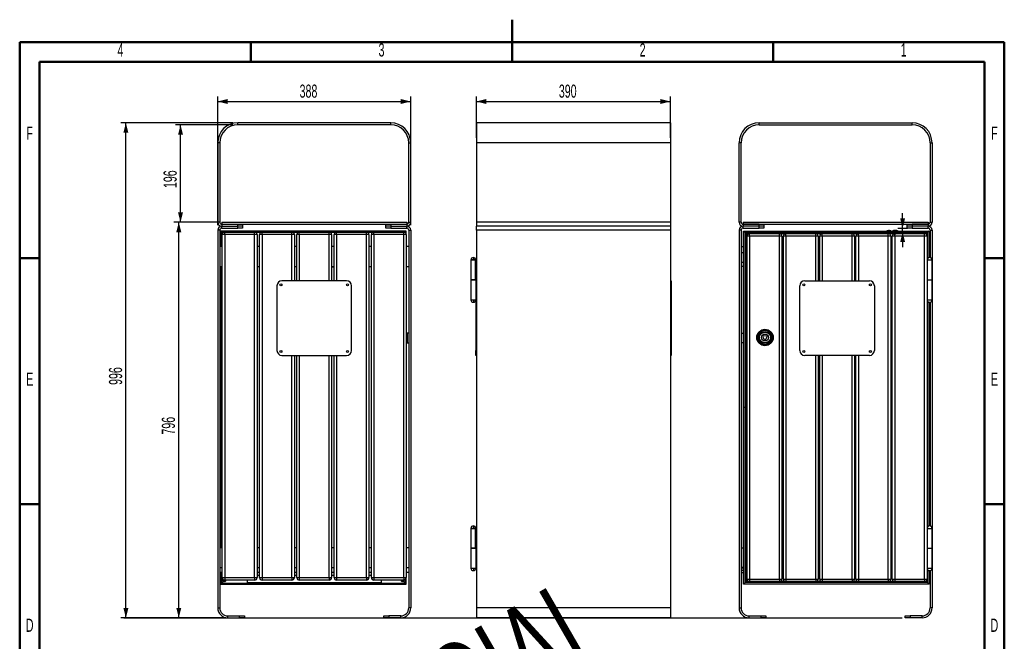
# Paper-space layout 'Commercial(2)(2)' of a CAD drawing. Header units: millimetres. Extents: x 1 to 209, y 1 to 296.
# Tile 3 of 3: x 6 to 204, y 170 to 296. Entities that reach past the tile are written whole.
import ezdxf

# ---------------------------------------------------------------- set-up
doc = ezdxf.new("R2010")
doc.units = ezdxf.units.MM
doc.layers.add('FORMAT', color=7, linetype='Continuous')
doc.styles.add('SLDTEXTSTYLE0', font='TXT', dxfattribs={"width": 0.605})
doc.dimstyles.new('SLDDIMSTYLE0', dxfattribs={"dimtxt": 2.568319, "dimasz": 2, "dimexe": 0, "dimexo": 0.0625, "dimgap": 0.64208, "dimtad": 1, "dimlfac": 10, "dimrnd": 1e-09, "dimzin": 12, "dimdsep": 46, "dimtxsty": 'SLDTEXTSTYLE0', "dimsah": 1, "dimcen": 0.09, "dimadec": 0, "dimazin": 3, "dimtfac": 1, "dimtofl": 0, "dimtmove": 0, "dimatfit": 3, "dimfxl": 0, "dimfrac": 2, "dimtolj": 1, "dimtzin": 12, "dimarcsym": 0})
doc.dimstyles.new('SLDDIMSTYLE1', dxfattribs={"dimtxt": 2.568319, "dimasz": 2, "dimexe": 0, "dimexo": 0.0625, "dimgap": 0.64208, "dimtad": 1, "dimlfac": 10, "dimrnd": 1e-09, "dimzin": 12, "dimdsep": 46, "dimtxsty": 'SLDTEXTSTYLE0', "dimsah": 1, "dimcen": 0.09, "dimadec": 0, "dimazin": 3, "dimtfac": 1, "dimtmove": 0, "dimatfit": 0, "dimfxl": 0, "dimfrac": 2, "dimtolj": 1, "dimtzin": 12, "dimarcsym": 0})

# ---------------------------------------------------------------- blocks, each defined once
blk = doc.blocks.new('_D_10')
at = {"layer": 'FORMAT'}
for p, q in [((48.84, 274.75), (26.37, 274.75)), ((27.36, 175.15), (27.36, 274.75)), ((46.84, 175.15), (26.37, 175.15))]:
    blk.add_line(p, q, dxfattribs=at)
for points in [[(27.36, 274.75), (26.86, 272.75), (27.86, 272.75)], [(27.36, 175.15), (27.86, 177.15), (26.86, 177.15)]]:
    blk.add_solid(points, dxfattribs=at)
at = {"layer": 'FORMAT', "insert": (23.95, 222.02), "char_height": 2.646, "attachment_point": 1, "rotation": 90, "style": 'SLDTEXTSTYLE0'}
blk.add_mtext('996', dxfattribs=at)
blk = doc.blocks.new('_D_11')
at = {"layer": 'FORMAT'}
for p, q in [((45.64, 254.75), (37, 254.75)), ((37.99, 175.15), (37.99, 254.75)), ((46.84, 175.15), (37, 175.15))]:
    blk.add_line(p, q, dxfattribs=at)
for points in [[(37.99, 254.75), (37.49, 252.75), (38.49, 252.75)], [(37.99, 175.15), (38.49, 177.15), (37.49, 177.15)]]:
    blk.add_solid(points, dxfattribs=at)
at = {"layer": 'FORMAT', "insert": (34.58, 212.02), "char_height": 2.646, "attachment_point": 1, "rotation": 90, "style": 'SLDTEXTSTYLE0'}
blk.add_mtext('796', dxfattribs=at)
blk = doc.blocks.new('_D_12')
at = {"layer": 'FORMAT'}
for p, q in [((48.84, 274.35), (37.35, 274.35)), ((38.34, 254.75), (38.34, 274.35)), ((45.64, 254.75), (37.35, 254.75))]:
    blk.add_line(p, q, dxfattribs=at)
for points in [[(38.34, 274.35), (37.84, 272.35), (38.84, 272.35)], [(38.34, 254.75), (38.84, 256.75), (37.84, 256.75)]]:
    blk.add_solid(points, dxfattribs=at)
at = {"layer": 'FORMAT', "insert": (34.93, 261.62), "char_height": 2.646, "attachment_point": 1, "rotation": 90, "style": 'SLDTEXTSTYLE0'}
blk.add_mtext('196', dxfattribs=at)
blk = doc.blocks.new('_D_13')
at = {"layer": 'FORMAT'}
for p, q in [((45.83, 254.15), (45.83, 280.03)), ((84.63, 254.15), (84.63, 280.03)), ((45.83, 279.04), (84.63, 279.04))]:
    blk.add_line(p, q, dxfattribs=at)
for points in [[(45.83, 279.04), (47.83, 278.54), (47.83, 279.54)], [(84.63, 279.04), (82.63, 279.54), (82.63, 278.54)]]:
    blk.add_solid(points, dxfattribs=at)
at = {"layer": 'FORMAT', "insert": (62.29, 282.45), "char_height": 2.646, "attachment_point": 1, "style": 'SLDTEXTSTYLE0'}
blk.add_mtext('388', dxfattribs=at)
blk = doc.blocks.new('_D_14')
at = {"layer": 'FORMAT'}
for p, q in [((97.86, 271.75), (97.86, 280.03)), ((136.86, 271.75), (136.86, 280.03)), ((97.86, 279.04), (136.86, 279.04))]:
    blk.add_line(p, q, dxfattribs=at)
for points in [[(97.86, 279.04), (99.86, 278.54), (99.86, 279.54)], [(136.86, 279.04), (134.86, 279.54), (134.86, 278.54)]]:
    blk.add_solid(points, dxfattribs=at)
at = {"layer": 'FORMAT', "insert": (114.42, 282.45), "char_height": 2.646, "attachment_point": 1, "style": 'SLDTEXTSTYLE0'}
blk.add_mtext('390', dxfattribs=at)
blk = doc.blocks.new('_D_15')
at = {"layer": 'FORMAT'}
for p, q in [((183.55, 253.55), (183.55, 256.55)), ((182.56, 253.55), (184.54, 253.55)), ((183.55, 252.75), (183.55, 253.55)), ((182.56, 252.75), (184.54, 252.75)), ((183.55, 252.75), (183.55, 249.75))]:
    blk.add_line(p, q, dxfattribs=at)
for points in [[(183.55, 253.55), (184.05, 255.55), (183.05, 255.55)], [(183.55, 252.75), (183.05, 250.75), (184.05, 250.75)]]:
    blk.add_solid(points, dxfattribs=at)
at = {"layer": 'FORMAT', "insert": (180.13, 252.17), "char_height": 2.65, "attachment_point": 1, "rotation": 90, "style": 'SLDTEXTSTYLE0'}
blk.add_mtext('8', dxfattribs=at)

psp = doc.layouts.new('Commercial(2)(2)')

# ---------------------------------------------------------------- linework, layer by layer
at = {"color": 7, "linetype": 'Continuous', "lineweight": 50}
for p, q in [((105, 295.501), (105, 286.999)), ((6, 6), (6, 291)), ((6, 291), (204, 291)), ((52.5, 287), (52.5, 291)), ((105, 287), (105, 291)), ((157.5, 287), (157.5, 291)), ((204, 291), (204, 6)), ((10, 10), (10, 287)), ((10, 287), (200, 287)), ((200, 287), (200, 10)), ((10, 247.5), (6, 247.5)), ((200, 247.5), (204, 247.5)), ((10, 198), (6, 198)), ((200, 198), (204, 198))]:
    psp.add_line(p, q, dxfattribs=at)
at = {"color": 7, "linetype": 'Continuous', "lineweight": 25}
for p, q in [((80.6339, 274.7548), (49.8339, 274.7548)), ((49.8339, 274.3548), (49.8339, 274.7548)), ((80.6339, 274.3548), (49.8339, 274.3548)), ((80.6339, 274.3548), (80.6339, 274.7548)), ((136.8581, 274.7548), (97.8581, 274.7548)), ((97.8581, 274.7548), (97.8581, 270.7548)), ((136.8581, 274.7548), (136.8581, 270.7548)), ((154.673, 274.7548), (185.473, 274.7548)), ((154.673, 274.3548), (154.673, 274.7548)), ((154.673, 274.3548), (185.473, 274.3548)), ((185.473, 274.3548), (185.473, 274.7548)), ((45.8339, 270.7548), (45.8339, 254.7548)), ((46.2339, 270.7548), (45.8339, 270.7548)), ((46.2339, 270.7548), (46.2339, 254.7548)), ((84.2339, 254.7548), (84.2339, 270.7548)), ((84.2339, 270.7548), (84.6339, 270.7548)), ((84.6339, 254.7548), (84.6339, 270.7548)), ((136.8581, 270.7548), (97.8581, 270.7548)), ((97.8581, 270.7548), (97.8581, 254.7548)), ((136.8581, 270.7548), (136.8581, 254.7548)), ((150.673, 254.7548), (150.673, 270.7548)), ((151.073, 270.7548), (150.673, 270.7548)), ((151.073, 254.7548), (151.073, 270.7548)), ((189.073, 270.7548), (189.073, 254.7548)), ((189.073, 270.7548), (189.473, 270.7548)), ((189.473, 270.7548), (189.473, 254.7548)), ((46.2339, 254.7548), (45.8339, 254.7548)), ((46.6339, 254.7548), (46.6339, 254.3548)), ((46.6339, 254.7548), (83.8339, 254.7548)), ((46.6339, 254.3548), (49.8339, 254.3548)), ((46.6339, 254.3548), (46.6339, 253.9548)), ((46.6339, 254.3548), (83.8339, 254.3548)), ((46.6339, 253.9548), (49.8339, 253.9548)), ((46.6339, 253.5548), (46.6339, 253.9548)), ((46.6339, 253.5548), (49.8339, 253.5548)), ((49.8339, 253.9548), (49.8339, 254.3548)), ((50.8339, 253.9548), (49.8339, 253.9548)), ((49.8339, 253.5548), (49.8339, 253.9548)), ((50.8339, 253.5548), (49.8339, 253.5548)), ((50.8339, 254.3548), (50.8339, 253.9548)), ((50.8339, 253.9548), (50.8339, 253.5548)), ((79.6339, 253.9548), (79.6339, 254.3548)), ((80.6339, 253.9548), (79.6339, 253.9548)), ((79.6339, 253.5548), (79.6339, 253.9548)), ((80.6339, 253.5548), (79.6339, 253.5548)), ((80.6339, 254.3548), (80.6339, 253.9548)), ((80.6339, 254.3548), (83.8339, 254.3548)), ((80.6339, 253.9548), (83.8339, 253.9548)), ((80.6339, 253.9548), (80.6339, 253.5548)), ((80.6339, 253.5548), (83.8339, 253.5548)), ((83.8339, 254.7548), (83.8339, 254.3548)), ((83.8339, 254.3548), (83.8339, 253.9548)), ((83.8339, 253.5548), (83.8339, 253.9548)), ((84.2339, 254.7548), (84.6339, 254.7548)), ((136.8581, 254.7548), (97.8581, 254.7548)), ((97.8581, 254.7548), (97.8581, 253.9548)), ((136.8581, 253.9548), (97.8581, 253.9548)), ((97.8581, 253.1548), (97.8581, 253.9548)), ((136.8581, 254.7548), (136.8581, 253.9548)), ((136.8581, 253.9548), (136.8581, 253.1548)), ((151.073, 254.7548), (150.673, 254.7548)), ((151.473, 254.7548), (151.473, 254.3548)), ((151.473, 254.7548), (188.673, 254.7548)), ((154.673, 254.3548), (151.473, 254.3548)), ((151.473, 254.3548), (151.473, 253.9548)), ((151.473, 254.3548), (188.673, 254.3548)), ((154.673, 253.9548), (151.473, 253.9548)), ((151.473, 253.5548), (151.473, 253.9548)), ((151.473, 253.5548), (154.673, 253.5548)), ((154.673, 253.9548), (154.673, 254.3548)), ((155.673, 253.9548), (154.673, 253.9548)), ((154.673, 253.5548), (154.673, 253.9548)), ((155.673, 253.5548), (154.673, 253.5548)), ((155.673, 254.3548), (155.673, 253.9548)), ((155.673, 253.9548), (155.673, 253.5548)), ((184.473, 253.9548), (184.473, 254.3548)), ((185.473, 253.9548), (184.473, 253.9548)), ((184.473, 253.5548), (184.473, 253.9548)), ((185.473, 253.5548), (184.473, 253.5548)), ((185.473, 254.3548), (185.473, 253.9548)), ((188.673, 254.3548), (185.473, 254.3548)), ((188.673, 253.9548), (185.473, 253.9548)), ((185.473, 253.9548), (185.473, 253.5548)), ((185.473, 253.5548), (188.673, 253.5548)), ((188.673, 254.7548), (188.673, 254.3548)), ((188.673, 254.3548), (188.673, 253.9548)), ((188.673, 253.5548), (188.673, 253.9548)), ((189.073, 254.7548), (189.473, 254.7548)), ((45.8339, 253.1548), (45.8339, 177.1548)), ((46.2339, 253.1548), (45.8339, 253.1548)), ((46.2339, 253.1548), (46.2339, 177.1548)), ((46.6339, 252.7548), (46.4339, 252.9548)), ((83.7339, 252.9548), (46.4339, 252.9548)), ((46.4339, 252.9548), (46.4339, 249.8548)), ((47.2339, 252.7548), (46.6339, 252.7548)), ((46.6339, 252.7548), (46.6339, 249.8548)), ((46.8339, 252.5548), (46.6339, 252.7548)), ((47.2339, 252.2548), (46.7339, 252.2548)), ((46.7339, 183.2548), (46.7339, 252.2548)), ((47.2339, 252.2548), (47.2339, 252.7548)), ((47.2339, 252.7548), (53.2339, 252.7548)), ((53.2339, 252.2548), (47.2339, 252.2548)), ((47.2339, 252.2548), (47.2339, 183.2548)), ((80.0839, 252.9098), (52.7839, 252.9098)), ((52.7839, 252.7548), (52.7839, 252.9098)), ((53.2339, 252.2548), (53.2339, 252.7548)), ((53.2339, 252.7548), (54.7339, 252.7548)), ((53.2339, 183.2548), (53.2339, 252.2548)), ((53.7339, 252.2548), (53.2339, 252.2548)), ((53.7339, 252.2548), (53.7339, 183.2548)), ((54.7339, 252.2548), (54.2339, 252.2548)), ((54.2339, 183.2548), (54.2339, 252.2548)), ((54.7339, 252.2548), (54.7339, 252.7548)), ((54.7339, 252.7548), (60.7339, 252.7548)), ((60.7339, 252.2548), (54.7339, 252.2548)), ((54.7339, 252.2548), (54.7339, 183.2548)), ((60.7339, 252.2548), (60.7339, 252.7548)), ((60.7339, 252.7548), (62.2339, 252.7548)), ((61.2339, 252.2548), (60.7339, 252.2548)), ((60.7339, 242.9548), (60.7339, 252.2548)), ((61.2339, 252.2548), (61.2339, 242.9548)), ((62.2339, 252.2548), (61.7339, 252.2548)), ((61.7339, 242.9548), (61.7339, 252.2548)), ((62.2339, 252.2548), (62.2339, 252.7548)), ((62.2339, 252.7548), (68.2339, 252.7548)), ((68.2339, 252.2548), (62.2339, 252.2548)), ((62.2339, 252.2548), (62.2339, 242.9548)), ((68.2339, 252.2548), (68.2339, 252.7548)), ((68.2339, 252.7548), (69.7339, 252.7548)), ((68.7339, 252.2548), (68.2339, 252.2548)), ((68.2339, 242.9548), (68.2339, 252.2548)), ((68.7339, 252.2548), (68.7339, 242.9548)), ((69.7339, 252.2548), (69.2339, 252.2548)), ((69.2339, 242.9548), (69.2339, 252.2548)), ((69.7339, 252.2548), (69.7339, 252.7548)), ((69.7339, 252.7548), (75.7339, 252.7548)), ((75.7339, 252.2548), (69.7339, 252.2548)), ((69.7339, 252.2548), (69.7339, 242.9548)), ((75.7339, 252.2548), (75.7339, 252.7548)), ((75.7339, 252.7548), (77.2339, 252.7548)), ((75.7339, 183.2548), (75.7339, 252.2548)), ((76.2339, 252.2548), (75.7339, 252.2548)), ((76.2339, 252.2548), (76.2339, 183.2548)), ((77.2339, 252.2548), (76.7339, 252.2548)), ((76.7339, 183.2548), (76.7339, 252.2548)), ((77.2339, 252.2548), (77.2339, 252.7548)), ((77.2339, 252.7548), (83.2339, 252.7548)), ((77.2339, 252.2548), (77.2339, 183.2548)), ((83.2339, 252.2548), (77.2339, 252.2548)), ((80.0839, 252.9098), (80.0839, 252.7548)), ((83.2339, 252.2548), (83.2339, 252.7548)), ((83.5339, 252.7548), (83.2339, 252.7548)), ((83.2339, 183.2548), (83.2339, 252.2548)), ((83.7339, 252.2548), (83.2339, 252.2548)), ((83.4731, 252.694), (83.5339, 252.7548)), ((83.5339, 252.7548), (83.7339, 252.9548)), ((83.5339, 252.6548), (83.5339, 252.7548)), ((83.7339, 252.2548), (83.7339, 252.9548)), ((83.7339, 252.2548), (83.7339, 183.2548)), ((84.2339, 253.1548), (84.6339, 253.1548)), ((84.2339, 253.1548), (84.2339, 177.1548)), ((84.6339, 253.1548), (84.6339, 177.1548)), ((97.8581, 253.1548), (97.8581, 177.1548)), ((136.8581, 253.1548), (97.8581, 253.1548)), ((136.8581, 253.1548), (136.8581, 177.1548)), ((150.673, 253.1548), (150.673, 177.1548)), ((151.073, 253.1548), (150.673, 253.1548)), ((151.073, 253.1548), (151.073, 177.1548)), ((151.573, 252.9548), (151.873, 252.6548)), ((151.573, 217.4548), (151.573, 252.9548)), ((151.573, 252.9548), (188.873, 252.9548)), ((151.873, 217.4548), (151.873, 252.6548)), ((151.873, 252.6548), (188.573, 252.6548)), ((151.873, 252.6548), (152.073, 252.4548)), ((152.073, 252.1548), (152.073, 252.4548)), ((152.073, 252.4548), (152.373, 252.4548)), ((152.073, 252.4548), (152.1609, 252.367)), ((152.073, 217.4548), (152.073, 252.1548)), ((152.373, 252.2548), (152.0902, 252.2548)), ((152.773, 251.9548), (152.273, 251.9548)), ((152.273, 182.9548), (152.273, 251.9548)), ((152.373, 252.4548), (152.773, 252.4548)), ((152.773, 251.9548), (152.773, 252.4548)), ((152.773, 252.4548), (158.773, 252.4548)), ((152.773, 251.9548), (152.773, 182.9548)), ((158.773, 251.9548), (152.773, 251.9548)), ((158.773, 251.9548), (158.773, 252.4548)), ((158.773, 252.4548), (160.073, 252.4548)), ((158.773, 182.9548), (158.773, 251.9548)), ((159.273, 251.9548), (158.773, 251.9548)), ((159.273, 251.9548), (159.273, 182.9548)), ((160.073, 251.9548), (159.573, 251.9548)), ((159.573, 182.9548), (159.573, 251.9548)), ((160.073, 251.9548), (160.073, 252.4548)), ((160.073, 252.4548), (166.073, 252.4548)), ((160.073, 251.9548), (160.073, 182.9548)), ((166.073, 251.9548), (160.073, 251.9548)), ((166.073, 251.9548), (166.073, 252.4548)), ((166.073, 252.4548), (167.373, 252.4548)), ((166.573, 251.9548), (166.073, 251.9548)), ((166.073, 242.9548), (166.073, 251.9548)), ((166.573, 251.9548), (166.573, 242.9548)), ((167.373, 251.9548), (166.873, 251.9548)), ((166.873, 242.9548), (166.873, 251.9548)), ((167.373, 251.9548), (167.373, 252.4548)), ((167.373, 252.4548), (173.373, 252.4548)), ((173.373, 251.9548), (167.373, 251.9548)), ((167.373, 251.9548), (167.373, 242.9548)), ((173.373, 251.9548), (173.373, 252.4548)), ((173.373, 252.4548), (174.673, 252.4548)), ((173.873, 251.9548), (173.373, 251.9548)), ((173.373, 242.9548), (173.373, 251.9548)), ((173.873, 251.9548), (173.873, 242.9548)), ((174.673, 251.9548), (174.173, 251.9548)), ((174.173, 242.9548), (174.173, 251.9548)), ((174.673, 251.9548), (174.673, 252.4548)), ((174.673, 252.4548), (180.673, 252.4548)), ((180.673, 251.9548), (174.673, 251.9548)), ((174.673, 251.9548), (174.673, 242.9548)), ((180.673, 251.9548), (180.673, 252.4548)), ((180.673, 252.4548), (181.973, 252.4548)), ((180.673, 182.9548), (180.673, 251.9548)), ((181.173, 251.9548), (180.673, 251.9548)), ((181.173, 251.9548), (181.173, 182.9548)), ((181.973, 251.9548), (181.473, 251.9548)), ((181.473, 182.9548), (181.473, 251.9548)), ((181.973, 251.9548), (181.973, 252.4548)), ((181.973, 252.4548), (187.973, 252.4548)), ((181.973, 251.9548), (181.973, 182.9548)), ((187.973, 251.9548), (181.973, 251.9548)), ((187.973, 251.9548), (187.973, 252.4548)), ((187.973, 252.4548), (188.073, 252.4548)), ((187.973, 182.9548), (187.973, 251.9548)), ((188.473, 251.9548), (187.973, 251.9548)), ((188.0294, 252.4517), (188.073, 252.4548)), ((188.073, 252.4548), (188.373, 252.4548)), ((188.073, 252.4548), (188.073, 252.4447)), ((188.373, 252.4548), (188.2852, 252.367)), ((188.573, 252.6548), (188.373, 252.4548)), ((188.373, 252.4548), (188.373, 252.2548)), ((188.473, 251.9548), (188.473, 182.9548)), ((188.873, 252.9548), (188.573, 252.6548)), ((188.573, 252.6548), (188.573, 247.4548)), ((188.873, 252.9548), (188.873, 247.6447)), ((189.073, 253.1548), (189.473, 253.1548)), ((189.073, 253.1548), (189.073, 247.6447)), ((189.473, 253.1548), (189.473, 177.1548)), ((46.7339, 249.8548), (46.2339, 249.8548)), ((54.2339, 249.8548), (53.7339, 249.8548)), ((61.7339, 249.8548), (61.2339, 249.8548)), ((69.2339, 249.8548), (68.7339, 249.8548)), ((76.7339, 249.8548), (76.2339, 249.8548)), ((84.2339, 249.8548), (83.7339, 249.8548)), ((151.073, 249.8548), (151.573, 249.8548)), ((188.873, 249.8548), (189.073, 249.8548)), ((97.2261, 247.6548), (97.2261, 247.1548)), ((151.073, 248.6548), (151.573, 248.6548)), ((46.2339, 245.8548), (46.7339, 245.8548)), ((46.4339, 245.8548), (46.4339, 189.2548)), ((46.6339, 245.8548), (46.6339, 189.2548)), ((53.7339, 245.8548), (54.2339, 245.8548)), ((61.2339, 245.8548), (61.7339, 245.8548)), ((68.7339, 245.8548), (69.2339, 245.8548)), ((68.7339, 245.7548), (69.2339, 245.7548)), ((76.2339, 245.8548), (76.7339, 245.8548)), ((83.7339, 245.8548), (84.2339, 245.8548)), ((96.7261, 247.1548), (96.7261, 243.1548)), ((96.7261, 247.1548), (97.2261, 247.1548)), ((97.673, 247.1548), (96.7261, 247.1548)), ((97.2261, 247.1548), (97.6823, 247.1548)), ((97.673, 243.1548), (97.673, 247.1548)), ((97.6823, 247.1548), (97.8581, 247.1548)), ((151.573, 246.6548), (151.073, 246.6548)), ((151.573, 245.8548), (151.073, 245.8548)), ((159.573, 246.1548), (159.273, 246.1548)), ((166.873, 246.1548), (166.573, 246.1548)), ((166.873, 245.8548), (166.573, 245.8548)), ((166.573, 245.7548), (166.873, 245.7548)), ((174.173, 246.1548), (173.873, 246.1548)), ((181.473, 246.1548), (181.173, 246.1548)), ((188.473, 247.1548), (188.473, 243.1548)), ((188.473, 247.1548), (189.473, 247.1548)), ((189.473, 243.1548), (189.473, 247.1548)), ((46.2339, 243.1548), (46.4339, 243.1548)), ((57.7339, 241.9548), (57.7339, 228.9548)), ((71.7339, 242.9548), (58.7339, 242.9548)), ((72.7339, 228.9548), (72.7339, 241.9548)), ((96.7261, 243.1548), (96.7261, 239.1548)), ((96.7261, 243.1548), (97.6823, 243.1548)), ((97.673, 243.1548), (96.7261, 243.1548)), ((97.6823, 243.1548), (97.8581, 243.1548)), ((97.7115, 243.1548), (97.7115, 239.1548)), ((136.8581, 242.9548), (137.0081, 242.9548)), ((137.0081, 241.9548), (136.8581, 241.9548)), ((137.0081, 242.9548), (137.0081, 241.9548)), ((137.0081, 241.9548), (137.0081, 228.9548)), ((162.873, 228.9548), (162.873, 241.9548)), ((163.873, 242.9548), (176.873, 242.9548)), ((177.873, 241.9548), (177.873, 228.9548)), ((188.473, 243.1548), (188.473, 239.1548)), ((188.473, 243.1548), (189.473, 243.1548)), ((189.473, 239.1548), (189.473, 243.1548)), ((46.2339, 239.1548), (46.4339, 239.1548)), ((96.7261, 239.1548), (97.2261, 239.1548)), ((96.7261, 239.1548), (97.7115, 239.1548)), ((97.2261, 239.1548), (97.2261, 238.6548)), ((97.2261, 239.1548), (97.7204, 239.1548)), ((97.7081, 239.0219), (97.7081, 228.9548)), ((97.7204, 239.1548), (97.8581, 239.1548)), ((188.473, 239.1548), (189.473, 239.1548)), ((188.573, 238.8548), (188.573, 193.4548)), ((188.873, 238.665), (188.873, 193.6447)), ((189.073, 238.665), (189.073, 193.6447)), ((83.9339, 232.4548), (83.7339, 232.4548)), ((83.9339, 232.4548), (83.9339, 230.4548)), ((84.2339, 232.4548), (83.9339, 232.4548)), ((151.073, 232.4548), (151.573, 232.4548)), ((155.4278, 231.7204), (155.7362, 231.1)), ((156.239, 231.8576), (155.5476, 231.9008)), ((155.9522, 231.0865), (156.3354, 231.6637)), ((83.7339, 230.4548), (83.9339, 230.4548)), ((83.9339, 230.4548), (84.2339, 230.4548)), ((151.573, 230.4548), (151.073, 230.4548)), ((58.7339, 227.9548), (71.7339, 227.9548)), ((60.7339, 183.2548), (60.7339, 227.9548)), ((61.2339, 227.9548), (61.2339, 183.2548)), ((61.7339, 183.2548), (61.7339, 227.9548)), ((62.2339, 227.9548), (62.2339, 183.2548)), ((68.2339, 183.2548), (68.2339, 227.9548)), ((68.7339, 227.9548), (68.7339, 183.2548)), ((69.2339, 183.2548), (69.2339, 227.9548)), ((69.7339, 227.9548), (69.7339, 183.2548)), ((97.7081, 228.9548), (97.8581, 228.9548)), ((97.7081, 227.9548), (97.7081, 228.9548)), ((97.8581, 227.9548), (97.7081, 227.9548)), ((136.8581, 228.9548), (137.0081, 228.9548)), ((137.0081, 227.9548), (136.8581, 227.9548)), ((137.0081, 228.9548), (137.0081, 227.9548)), ((176.873, 227.9548), (163.873, 227.9548)), ((166.073, 182.9548), (166.073, 227.9548)), ((166.573, 227.9548), (166.573, 182.9548)), ((166.873, 182.9548), (166.873, 227.9548)), ((167.373, 227.9548), (167.373, 182.9548)), ((173.373, 182.9548), (173.373, 227.9548)), ((173.873, 227.9548), (173.873, 182.9548)), ((174.173, 182.9548), (174.173, 227.9548)), ((174.673, 227.9548), (174.673, 182.9548)), ((151.573, 181.9548), (151.573, 217.4548)), ((151.873, 217.4548), (151.573, 217.4548)), ((151.873, 182.2548), (151.873, 217.4548)), ((152.073, 217.4548), (151.873, 217.4548)), ((152.073, 182.7548), (152.073, 217.4548)), ((152.273, 217.4548), (152.073, 217.4548)), ((46.4339, 193.1548), (46.2339, 193.1548)), ((96.7261, 193.1548), (96.7261, 189.1548)), ((96.7261, 193.1548), (97.2261, 193.1548)), ((97.673, 193.1548), (96.7261, 193.1548)), ((97.2261, 193.6548), (97.2261, 193.1548)), ((97.2261, 193.1548), (97.6823, 193.1548)), ((97.673, 189.1548), (97.673, 193.1548)), ((97.6823, 193.1548), (97.8581, 193.1548)), ((188.473, 193.1548), (188.473, 189.1548)), ((188.473, 193.1548), (189.473, 193.1548)), ((189.473, 189.1548), (189.473, 193.1548)), ((46.7339, 189.2548), (46.2339, 189.2548)), ((54.2339, 189.2548), (53.7339, 189.2548)), ((61.7339, 189.2548), (61.2339, 189.2548)), ((69.2339, 189.2548), (68.7339, 189.2548)), ((76.7339, 189.2548), (76.2339, 189.2548)), ((84.2339, 189.2548), (83.7339, 189.2548)), ((96.7261, 189.1548), (96.7261, 185.1548)), ((96.7261, 189.1548), (97.6823, 189.1548)), ((97.673, 189.1548), (96.7261, 189.1548)), ((97.6823, 189.1548), (97.8581, 189.1548)), ((97.7115, 189.1548), (97.7115, 185.1548)), ((151.073, 189.2548), (151.573, 189.2548)), ((159.573, 188.7548), (159.273, 188.7548)), ((166.873, 188.7548), (166.573, 188.7548)), ((174.173, 188.7548), (173.873, 188.7548)), ((181.473, 188.7548), (181.173, 188.7548)), ((188.473, 189.1548), (188.473, 185.1548)), ((188.473, 189.1548), (189.473, 189.1548)), ((189.473, 185.1548), (189.473, 189.1548)), ((46.2339, 185.2548), (46.7339, 185.2548)), ((46.7339, 184.2548), (46.2339, 184.2548)), ((46.4339, 184.2548), (46.4339, 181.9548)), ((46.6339, 184.2548), (46.6339, 182.1548)), ((53.7339, 185.2548), (54.2339, 185.2548)), ((54.2339, 184.2548), (53.7339, 184.2548)), ((61.2339, 185.2548), (61.7339, 185.2548)), ((61.7339, 184.2548), (61.2339, 184.2548)), ((68.7339, 185.2548), (69.2339, 185.2548)), ((69.2339, 184.2548), (68.7339, 184.2548)), ((76.2339, 185.2548), (76.7339, 185.2548)), ((76.7339, 184.2548), (76.2339, 184.2548)), ((83.7339, 185.2548), (84.2339, 185.2548)), ((84.2339, 184.2548), (83.7339, 184.2548)), ((96.7261, 185.1548), (97.2261, 185.1548)), ((96.7261, 185.1548), (97.7115, 185.1548)), ((97.2261, 185.1548), (97.2261, 184.6548)), ((97.2261, 185.1548), (97.7204, 185.1548)), ((97.7261, 185.1548), (97.8581, 185.1548)), ((151.573, 185.2548), (151.073, 185.2548)), ((151.573, 185.1548), (151.073, 185.1548)), ((151.073, 184.7548), (151.573, 184.7548)), ((151.073, 184.2548), (151.573, 184.2548)), ((188.473, 185.1548), (189.473, 185.1548)), ((188.573, 184.8548), (188.573, 182.2548)), ((188.873, 184.665), (188.873, 181.9548)), ((189.073, 184.2548), (188.873, 184.2548)), ((189.073, 184.665), (189.073, 177.1548)), ((47.0218, 182.5427), (46.6339, 182.1548)), ((46.7339, 183.2548), (47.2339, 183.2548)), ((47.2339, 183.2548), (53.2339, 183.2548)), ((47.2339, 183.2548), (47.2339, 182.7548)), ((53.2339, 182.7548), (47.2339, 182.7548)), ((47.3339, 182.472), (47.3339, 182.7548)), ((51.7339, 182.7548), (51.7339, 182.2548)), ((51.7339, 182.2548), (78.7339, 182.2548)), ((53.2339, 183.2548), (53.7339, 183.2548)), ((53.2339, 183.2548), (53.2339, 182.7548)), ((53.7339, 183.7548), (54.2339, 183.7548)), ((54.2339, 183.2548), (54.7339, 183.2548)), ((54.7339, 183.2548), (60.7339, 183.2548)), ((54.7339, 183.2548), (54.7339, 182.7548)), ((60.7339, 182.7548), (54.7339, 182.7548)), ((60.7339, 183.2548), (61.2339, 183.2548)), ((60.7339, 183.2548), (60.7339, 182.7548)), ((61.2339, 183.7548), (61.7339, 183.7548)), ((61.7339, 183.2548), (62.2339, 183.2548)), ((62.2339, 183.2548), (68.2339, 183.2548)), ((62.2339, 183.2548), (62.2339, 182.7548)), ((68.2339, 182.7548), (62.2339, 182.7548)), ((68.2339, 183.2548), (68.7339, 183.2548)), ((68.2339, 183.2548), (68.2339, 182.7548)), ((68.7339, 183.7548), (69.2339, 183.7548)), ((69.2339, 183.2548), (69.7339, 183.2548)), ((69.7339, 183.2548), (75.7339, 183.2548)), ((69.7339, 183.2548), (69.7339, 182.7548)), ((75.7339, 182.7548), (69.7339, 182.7548)), ((75.7339, 183.2548), (76.2339, 183.2548)), ((75.7339, 183.2548), (75.7339, 182.7548)), ((76.2339, 183.7548), (76.7339, 183.7548)), ((76.7339, 183.2548), (77.2339, 183.2548)), ((77.2339, 183.2548), (83.2339, 183.2548)), ((77.2339, 183.2548), (77.2339, 182.7548)), ((83.2339, 182.7548), (77.2339, 182.7548)), ((78.7339, 182.2548), (78.7339, 182.7548)), ((83.1461, 182.5427), (83.5339, 182.1548)), ((83.2339, 183.2548), (83.7339, 183.2548)), ((83.2339, 183.2548), (83.2339, 182.7548)), ((83.5339, 182.1548), (83.5339, 182.8548)), ((83.7339, 181.9548), (83.7339, 183.2548)), ((151.573, 181.9548), (151.873, 182.2548)), ((151.873, 182.2548), (152.073, 182.4548)), ((188.573, 182.2548), (151.873, 182.2548)), ((152.3148, 182.7548), (152.073, 182.7548)), ((152.073, 182.4548), (152.073, 182.7548)), ((152.073, 182.4548), (152.1609, 182.5427)), ((152.373, 182.4548), (152.073, 182.4548)), ((152.273, 182.9548), (152.773, 182.9548)), ((152.773, 182.4548), (152.373, 182.4548)), ((152.773, 182.9548), (152.773, 182.4548)), ((152.773, 182.9548), (158.773, 182.9548)), ((158.773, 182.4548), (152.773, 182.4548)), ((158.773, 182.9548), (158.773, 182.4548)), ((158.773, 182.9548), (159.273, 182.9548)), ((160.073, 182.4548), (158.773, 182.4548)), ((159.573, 182.9548), (160.073, 182.9548)), ((160.073, 182.9548), (166.073, 182.9548)), ((160.073, 182.9548), (160.073, 182.4548)), ((166.073, 182.4548), (160.073, 182.4548)), ((166.073, 182.9548), (166.573, 182.9548)), ((166.073, 182.9548), (166.073, 182.4548)), ((167.373, 182.4548), (166.073, 182.4548)), ((166.873, 182.9548), (167.373, 182.9548)), ((167.373, 182.9548), (173.373, 182.9548)), ((167.373, 182.9548), (167.373, 182.4548)), ((173.373, 182.4548), (167.373, 182.4548)), ((173.373, 182.9548), (173.873, 182.9548)), ((173.373, 182.9548), (173.373, 182.4548)), ((174.673, 182.4548), (173.373, 182.4548)), ((174.173, 182.9548), (174.673, 182.9548)), ((174.673, 182.9548), (180.673, 182.9548)), ((174.673, 182.9548), (174.673, 182.4548)), ((180.673, 182.4548), (174.673, 182.4548)), ((180.673, 182.9548), (181.173, 182.9548)), ((180.673, 182.9548), (180.673, 182.4548)), ((181.973, 182.4548), (180.673, 182.4548)), ((181.473, 182.9548), (181.973, 182.9548)), ((181.973, 182.9548), (187.973, 182.9548)), ((181.973, 182.9548), (181.973, 182.4548)), ((187.973, 182.4548), (181.973, 182.4548)), ((187.973, 182.9548), (188.473, 182.9548)), ((187.973, 182.9548), (187.973, 182.4548)), ((188.073, 182.4548), (187.973, 182.4548)), ((188.0294, 182.458), (188.073, 182.4548)), ((188.373, 182.4548), (188.073, 182.4548)), ((188.373, 182.4548), (188.2852, 182.5427)), ((188.373, 182.6548), (188.373, 182.4548)), ((188.573, 182.2548), (188.373, 182.4548)), ((188.873, 181.9548), (188.573, 182.2548)), ((46.6339, 182.1548), (46.4339, 181.9548)), ((46.4339, 181.9548), (83.7339, 181.9548)), ((46.6339, 182.1548), (83.5339, 182.1548)), ((83.5339, 182.1548), (83.7339, 181.9548)), ((188.873, 181.9548), (151.573, 181.9548)), ((45.8339, 177.1548), (46.2339, 177.1548)), ((84.6339, 177.1548), (84.2339, 177.1548)), ((136.8581, 177.1548), (97.8581, 177.1548)), ((97.8581, 177.1548), (97.8581, 175.1548)), ((136.8581, 177.1548), (136.8581, 175.1548)), ((150.673, 177.1548), (151.073, 177.1548)), ((189.473, 177.1548), (189.073, 177.1548)), ((47.8339, 175.1548), (47.8339, 175.5548)), ((47.8339, 175.5548), (50.2339, 175.5548)), ((47.8339, 175.1548), (50.2339, 175.1548)), ((50.2339, 175.1548), (50.2339, 175.5548)), ((50.2339, 175.5548), (51.2339, 175.5548)), ((51.2339, 175.1548), (50.2339, 175.1548)), ((51.2339, 175.5548), (51.2339, 175.1548)), ((79.2339, 175.1548), (79.2339, 175.5548)), ((79.2339, 175.5548), (80.2339, 175.5548)), ((80.2339, 175.1548), (79.2339, 175.1548)), ((80.2339, 175.5548), (80.2339, 175.1548)), ((82.6339, 175.5548), (80.2339, 175.5548)), ((82.6339, 175.1548), (80.2339, 175.1548)), ((82.6339, 175.1548), (82.6339, 175.5548)), ((136.8581, 175.1548), (97.8581, 175.1548)), ((152.673, 175.1548), (152.673, 175.5548)), ((152.673, 175.5548), (155.073, 175.5548)), ((152.673, 175.1548), (155.073, 175.1548)), ((155.073, 175.1548), (155.073, 175.5548)), ((155.073, 175.5548), (156.073, 175.5548)), ((156.073, 175.1548), (155.073, 175.1548)), ((156.073, 175.5548), (156.073, 175.1548)), ((184.073, 175.1548), (184.073, 175.5548)), ((184.073, 175.5548), (185.073, 175.5548)), ((185.073, 175.1548), (184.073, 175.1548)), ((185.073, 175.5548), (185.073, 175.1548)), ((187.473, 175.5548), (185.073, 175.5548)), ((187.473, 175.1548), (185.073, 175.1548)), ((187.473, 175.1548), (187.473, 175.5548))]:
    psp.add_line(p, q, dxfattribs=at)
at = {"color": 7, "linetype": 'Continuous', "lineweight": 25, "flags": 128}
for points in [[(173.873, 246.0228), (173.9122, 246.046), (174.073, 246.1548)], [(46.2339, 238.665), (46.2364, 238.6645), (46.3339, 238.6548)], [(46.4339, 238.665), (46.4315, 238.6645), (46.3339, 238.6548)], [(46.3339, 193.6548), (46.2364, 193.6452), (46.2339, 193.6447)], [(46.3339, 193.6548), (46.4315, 193.6452), (46.4339, 193.6447)]]:
    psp.add_lwpolyline(points, dxfattribs=at)
at = {"color": 7, "linetype": 'Continuous', "lineweight": 25}
for centre, radius in [((58.5339, 242.1548), 0.21), ((71.9339, 242.1548), 0.21), ((163.673, 242.1548), 0.21), ((177.073, 242.1548), 0.21), ((155.873, 231.5548), 1.65), ((155.873, 231.5548), 1.45), ((155.873, 231.5548), 1.2), ((155.873, 231.5548), 1.1), ((155.873, 231.5548), 0.7), ((58.5339, 228.7548), 0.21), ((71.9339, 228.7548), 0.21), ((163.673, 228.7548), 0.21), ((177.073, 228.7548), 0.21)]:
    psp.add_circle(centre, radius, dxfattribs=at)
for centre, radius, start, end in [((49.8339, 270.7548), 4, 90, 180), ((49.8339, 270.7548), 3.6, 90, 180), ((80.6339, 270.7548), 4, 0, 90), ((80.6339, 270.7548), 3.6, 0, 90), ((154.673, 270.7548), 4, 90, 180), ((154.673, 270.7548), 3.6, 90, 180), ((185.473, 270.7548), 4, 0, 90), ((185.473, 270.7548), 3.6, 0, 90), ((46.6339, 254.7548), 0.8, 180, 270), ((46.6339, 253.1548), 0.8, 90, 180), ((46.6339, 254.7548), 0.4, 180, 270), ((46.6339, 253.1548), 0.4, 90, 180), ((83.8339, 254.7548), 0.8, 270, 0), ((83.8339, 254.7548), 0.4, 270, 0), ((83.8339, 253.1548), 0.8, 0, 90), ((83.8339, 253.1548), 0.4, 0, 90), ((151.473, 254.7548), 0.8, 180, 270), ((151.473, 253.1548), 0.8, 90, 180), ((151.473, 254.7548), 0.4, 180, 270), ((151.473, 253.1548), 0.4, 90, 180), ((188.673, 254.7548), 0.8, 270, 0), ((188.673, 254.7548), 0.4, 270, 0), ((188.673, 253.1548), 0.8, 0, 90), ((188.673, 253.1548), 0.4, 0, 90), ((47.2339, 252.2548), 0.5, 90, 180), ((53.2339, 252.2548), 0.5, 0, 90), ((54.7339, 252.2548), 0.5, 90, 180), ((60.7339, 252.2548), 0.5, 0, 90), ((62.2339, 252.2548), 0.5, 90, 180), ((68.2339, 252.2548), 0.5, 0, 90), ((69.7339, 252.2548), 0.5, 90, 180), ((75.7339, 252.2548), 0.5, 0, 90), ((77.2339, 252.2548), 0.5, 90, 180), ((83.2339, 252.2548), 0.5, 0, 90), ((152.373, 252.1548), 0.3, 135, 180), ((152.373, 252.1548), 0.3, 180, 250.528779), ((152.373, 252.1548), 0.3, 90, 135), ((152.773, 251.9548), 0.5, 90, 180), ((152.373, 252.1548), 0.3, 54.861844, 90), ((158.773, 251.9548), 0.5, 0, 90), ((160.073, 251.9548), 0.5, 90, 180), ((166.073, 251.9548), 0.5, 360, 90), ((167.373, 251.9548), 0.5, 90, 180), ((173.373, 251.9548), 0.5, 360, 90), ((174.673, 251.9548), 0.5, 90, 180), ((180.673, 251.9548), 0.5, 360, 90), ((181.973, 251.9548), 0.5, 90, 180), ((187.973, 251.9548), 0.5, 360, 90), ((188.073, 252.1548), 0.3, 45, 90), ((188.073, 252.1548), 0.3, 28.508891, 45), ((97.2261, 247.1548), 0.5, 90, 180), ((97.2261, 247.1548), 0.5, 0, 90), ((188.973, 247.1548), 0.5, 90, 180), ((188.973, 247.1548), 0.5, 0, 90), ((58.7339, 241.9548), 1, 90, 180), ((71.7339, 241.9548), 1, 0, 90), ((163.873, 241.9548), 1, 90, 180), ((176.873, 241.9548), 1, 0, 90), ((97.2261, 239.1548), 0.5, 180, 270), ((97.2261, 239.1548), 0.5, 270, 0), ((188.973, 239.1548), 0.5, 180, 270), ((188.973, 239.1548), 0.5, 270, 0), ((155.873, 231.5548), 0.475, 133.252783, 159.599885), ((155.873, 231.5548), 0.475, 13.252783, 39.599885), ((155.873, 231.5548), 0.475, 253.252783, 279.599885), ((58.7339, 228.9548), 1, 180, 270), ((71.7339, 228.9548), 1, 270, 0), ((163.873, 228.9548), 1, 180, 270), ((176.873, 228.9548), 1, 270, 0), ((97.2261, 193.1548), 0.5, 90, 180), ((97.2261, 193.1548), 0.5, 0, 90), ((188.973, 193.1548), 0.5, 90, 180), ((188.973, 193.1548), 0.5, 0, 90), ((97.2261, 185.1548), 0.5, 180, 270), ((97.2261, 185.1548), 0.5, 270, 0), ((188.973, 185.1548), 0.5, 180, 270), ((188.973, 185.1548), 0.5, 270, 0), ((47.2339, 183.2548), 0.5, 180, 270), ((47.2339, 182.7548), 0.3, 162.542397, 225), ((47.3339, 182.9548), 0.5, 223.344003, 263.525894), ((47.2339, 182.7548), 0.3, 225, 0), ((53.2339, 183.2548), 0.5, 270, 360), ((54.7339, 183.2548), 0.5, 180, 270), ((60.7339, 183.2548), 0.5, 270, 360), ((62.2339, 183.2548), 0.5, 180, 270), ((68.2339, 183.2548), 0.5, 270, 360), ((69.7339, 183.2548), 0.5, 180, 270), ((75.7339, 183.2548), 0.5, 270, 360), ((77.2339, 183.2548), 0.5, 180, 270), ((82.9339, 182.7548), 0.3, 180, 315), ((82.5339, 182.9548), 0.5, 297.043705, 336.421822), ((82.9339, 182.7548), 0.3, 315, 360), ((83.2339, 183.2548), 0.5, 270, 360), ((152.373, 182.7548), 0.3, 109.471221, 180), ((152.373, 182.7548), 0.3, 180, 225), ((152.373, 182.7548), 0.3, 225, 270), ((152.773, 182.9548), 0.5, 180, 270), ((152.373, 182.7548), 0.3, 270, 305.138156), ((158.773, 182.9548), 0.5, 270, 0), ((160.073, 182.9548), 0.5, 180, 270), ((166.073, 182.9548), 0.5, 270, 360), ((167.373, 182.9548), 0.5, 180, 270), ((173.373, 182.9548), 0.5, 270, 360), ((174.673, 182.9548), 0.5, 180, 270), ((180.673, 182.9548), 0.5, 270, 360), ((181.973, 182.9548), 0.5, 180, 270), ((187.973, 182.9548), 0.5, 270, 360), ((188.073, 182.7548), 0.3, 270, 315), ((188.073, 182.7548), 0.3, 315, 331.491108), ((47.8339, 177.1548), 2, 180, 270), ((47.8339, 177.1548), 1.6, 180, 270), ((82.6339, 177.1548), 2, 270, 0), ((82.6339, 177.1548), 1.6, 270, 0), ((152.673, 177.1548), 2, 180, 270), ((152.673, 177.1548), 1.6, 180, 270), ((187.473, 177.1548), 1.6, 270, 0), ((187.473, 177.1548), 2, 270, 0)]:
    psp.add_arc(centre, radius, start, end, dxfattribs=at)
at = {"layer": 'FORMAT'}
psp.add_line((26.9428, 175.1548), (183.4477, 175.1548), dxfattribs=at)

# ---------------------------------------------------------------- texts
at = {"color": 7, "linetype": 'Continuous', "lineweight": 0, "char_height": 2.6458, "attachment_point": 2, "style": 'SLDTEXTSTYLE0'}
for s, insert in [('4', (26.2622, 290.7368)), ('3', (78.7622, 290.7368)), ('2', (131.2622, 290.7368)), ('1', (183.7622, 290.7368)), ('F', (7.9969, 273.9868)), ('F', (201.9969, 273.9868)), ('E', (8.023, 224.4868)), ('E', (202.023, 224.4868)), ('D', (8.0077, 174.9868)), ('D', (202.0077, 174.9868))]:
    psp.add_mtext(s, dxfattribs=dict(at, insert=insert))
at = {"layer": 'FORMAT', "insert": (22.8358, 129.7856), "char_height": 19.84375, "attachment_point": 1, "rotation": 30, "style": 'SLDTEXTSTYLE0'}
psp.add_mtext('COMMERCIAL', dxfattribs=at)

# ---------------------------------------------------------------- dimensions: what is measured, and where the dimension line sits
at = {"layer": 'FORMAT'}
for base, p1, p2, picture, middle in [((84.6339, 279.0376), (45.8339, 253.1548), (84.6339, 253.1548), '_D_13', (65.2339, 279.0376)), ((136.8581, 279.0415), (97.8581, 270.7548), (136.8581, 270.7548), '_D_14', (117.3581, 279.0415))]:
    dim = psp.add_linear_dim(base=base, p1=p1, p2=p2, dimstyle='SLDDIMSTYLE0', dxfattribs=at)
    dim.commit()
    dim.dimension.update_dxf_attribs({"geometry": picture, "text_midpoint": middle, "dimtype": 160})
for base, p1, p2, dimstyle, picture, middle in [((27.3616, 274.7548), (47.8339, 175.1548), (49.8339, 274.7548), 'SLDDIMSTYLE0', '_D_10', (27.3616, 224.9548)), ((38.3372, 274.3548), (46.6339, 254.7548), (49.8339, 274.3548), 'SLDDIMSTYLE0', '_D_12', (38.3372, 264.5548)), ((181.573, 253.5548), (181.573, 252.7548), (181.573, 253.5548), 'SLDDIMSTYLE1', '_D_15', (181.573, 253.1548)), ((37.9893, 254.7548), (47.8339, 175.1548), (46.6339, 254.7548), 'SLDDIMSTYLE0', '_D_11', (37.9893, 214.9548))]:
    dim = psp.add_linear_dim(base=base, p1=p1, p2=p2, angle=90, dimstyle=dimstyle, dxfattribs=at)
    dim.commit()
    dim.dimension.update_dxf_attribs({"geometry": picture, "text_midpoint": middle, "dimtype": 160})

doc.saveas('drawing.dxf')
